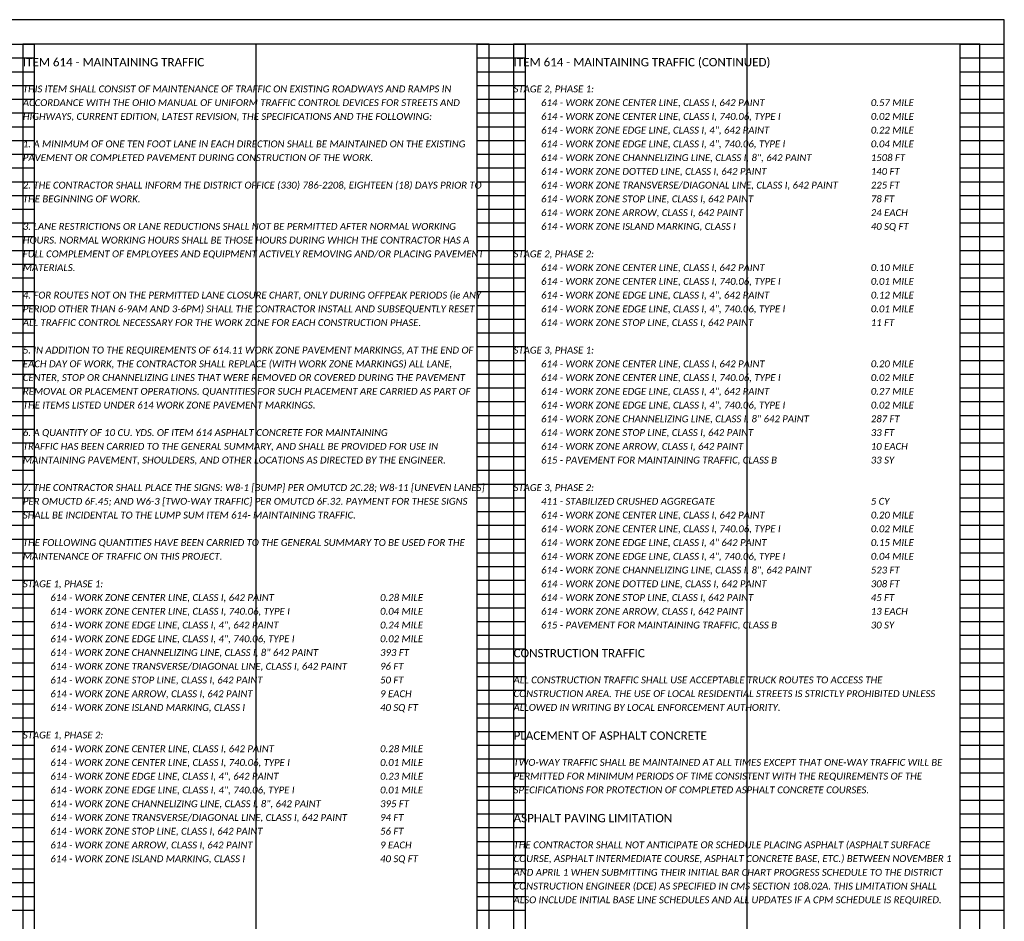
# Model space of a CAD drawing. Header units: feet. Extents: x 105 to 304, y 14 to 66.
# Tile 3 of 14: x 118 to 138, y 25 to 43. Entities that reach past the tile are written whole.
import ezdxf

# ---------------------------------------------------------------- set-up
doc = ezdxf.new("R2010")
doc.units = ezdxf.units.FT
doc.header["$MEASUREMENT"] = 0
doc.layers.add('0_VIEW', color=7, linetype='Continuous', plot=False)
doc.layers.add('SC_Scratch1', color=7, linetype='Continuous', plot=False)
doc.layers.add('TX_P_1', color=7, linetype='Continuous')
doc.styles.add('P_Slanted-Bold_Normal', font='calibriz.ttf', dxfattribs={"height": 0.14})
doc.styles.add('P_Slanted-Normal LS 1.00', font='calibrii.ttf', dxfattribs={"height": 0.14})

# ---------------------------------------------------------------- blocks, each defined once
blk = doc.blocks.new('3COL')
at = {"layer": '0_VIEW', "color": 3, "linetype": 'Continuous'}
for p, q in [((11.76, 21.14), (12.74, 21.14)), ((12.74, 0.98), (12.74, 21.14)), ((21.76, 0.98), (21.76, 21.14)), ((21.76, 21.14), (22.74, 21.14)), ((22.74, 0.98), (22.74, 21.14)), ((31.6, 0.98), (31.6, 21.14)), ((31.6, 21.14), (32.5, 21.14)), ((32.5, 0.98), (32.5, 21.14)), ((11.76, 20.86), (12.74, 20.86)), ((21.76, 20.86), (22.74, 20.86)), ((31.6, 20.86), (32.5, 20.86)), ((11.76, 20.58), (12.74, 20.58)), ((21.76, 20.58), (22.74, 20.58)), ((31.6, 20.58), (32.5, 20.58)), ((11.76, 20.3), (12.74, 20.3)), ((21.76, 20.3), (22.74, 20.3)), ((31.6, 20.3), (32.5, 20.3)), ((11.76, 20.02), (12.74, 20.02)), ((21.76, 20.02), (22.74, 20.02)), ((31.6, 20.02), (32.5, 20.02)), ((11.76, 19.74), (12.74, 19.74)), ((21.76, 19.74), (22.74, 19.74)), ((31.6, 19.74), (32.5, 19.74)), ((11.76, 19.46), (12.74, 19.46)), ((21.76, 19.46), (22.74, 19.46)), ((31.6, 19.46), (32.5, 19.46)), ((11.76, 19.18), (12.74, 19.18)), ((21.76, 19.18), (22.74, 19.18)), ((31.6, 19.18), (32.5, 19.18)), ((11.76, 18.9), (12.74, 18.9)), ((21.76, 18.9), (22.74, 18.9)), ((31.6, 18.9), (32.5, 18.9)), ((11.76, 18.62), (12.74, 18.62)), ((21.76, 18.62), (22.74, 18.62)), ((31.6, 18.62), (32.5, 18.62)), ((11.76, 18.34), (12.74, 18.34)), ((21.76, 18.34), (22.74, 18.34)), ((31.6, 18.34), (32.5, 18.34)), ((11.76, 18.06), (12.74, 18.06)), ((21.76, 18.06), (22.74, 18.06)), ((31.6, 18.06), (32.5, 18.06)), ((11.76, 17.78), (12.74, 17.78)), ((21.76, 17.78), (22.74, 17.78)), ((31.6, 17.78), (32.5, 17.78)), ((11.76, 17.5), (12.74, 17.5)), ((21.76, 17.5), (22.74, 17.5)), ((31.6, 17.5), (32.5, 17.5)), ((11.76, 17.22), (12.74, 17.22)), ((21.76, 17.22), (22.74, 17.22)), ((31.6, 17.22), (32.5, 17.22)), ((11.76, 16.94), (12.74, 16.94)), ((21.76, 16.94), (22.74, 16.94)), ((31.6, 16.94), (32.5, 16.94)), ((11.76, 16.66), (12.74, 16.66)), ((21.76, 16.66), (22.74, 16.66)), ((31.6, 16.66), (32.5, 16.66)), ((11.76, 16.38), (12.74, 16.38)), ((21.76, 16.38), (22.74, 16.38)), ((31.6, 16.38), (32.5, 16.38)), ((11.76, 16.1), (12.74, 16.1)), ((21.76, 16.1), (22.74, 16.1)), ((31.6, 16.1), (32.5, 16.1)), ((11.76, 15.82), (12.74, 15.82)), ((21.76, 15.82), (22.74, 15.82)), ((31.6, 15.82), (32.5, 15.82)), ((11.76, 15.54), (12.74, 15.54)), ((21.76, 15.54), (22.74, 15.54)), ((31.6, 15.54), (32.5, 15.54)), ((11.76, 15.26), (12.74, 15.26)), ((21.76, 15.26), (22.74, 15.26)), ((31.6, 15.26), (32.5, 15.26)), ((11.76, 14.98), (12.74, 14.98)), ((21.76, 14.98), (22.74, 14.98)), ((31.6, 14.98), (32.5, 14.98)), ((11.76, 14.7), (12.74, 14.7)), ((21.76, 14.7), (22.74, 14.7)), ((31.6, 14.7), (32.5, 14.7)), ((11.76, 14.42), (12.74, 14.42)), ((21.76, 14.42), (22.74, 14.42)), ((31.6, 14.42), (32.5, 14.42)), ((11.76, 14.14), (12.74, 14.14)), ((21.76, 14.14), (22.74, 14.14)), ((31.6, 14.14), (32.5, 14.14)), ((11.76, 13.86), (12.74, 13.86)), ((21.76, 13.86), (22.74, 13.86)), ((31.6, 13.86), (32.5, 13.86)), ((11.76, 13.58), (12.74, 13.58)), ((21.76, 13.58), (22.74, 13.58)), ((31.6, 13.58), (32.5, 13.58)), ((11.76, 13.3), (12.74, 13.3)), ((21.76, 13.3), (22.74, 13.3)), ((31.6, 13.3), (32.5, 13.3)), ((11.76, 13.02), (12.74, 13.02)), ((21.76, 13.02), (22.74, 13.02)), ((31.6, 13.02), (32.5, 13.02)), ((11.76, 12.74), (12.74, 12.74)), ((21.76, 12.74), (22.74, 12.74)), ((31.6, 12.74), (32.5, 12.74)), ((11.76, 12.46), (12.74, 12.46)), ((21.76, 12.46), (22.74, 12.46)), ((31.6, 12.46), (32.5, 12.46)), ((11.76, 12.18), (12.74, 12.18)), ((21.76, 12.18), (22.74, 12.18)), ((31.6, 12.18), (32.5, 12.18)), ((11.76, 11.9), (12.74, 11.9)), ((21.76, 11.9), (22.74, 11.9)), ((31.6, 11.9), (32.5, 11.9)), ((11.76, 11.62), (12.74, 11.62)), ((21.76, 11.62), (22.74, 11.62)), ((31.6, 11.62), (32.5, 11.62)), ((11.76, 11.34), (12.74, 11.34)), ((21.76, 11.34), (22.74, 11.34)), ((31.6, 11.34), (32.5, 11.34)), ((11.76, 11.06), (12.74, 11.06)), ((21.76, 11.06), (22.74, 11.06)), ((31.6, 11.06), (32.5, 11.06)), ((11.76, 10.78), (12.74, 10.78)), ((21.76, 10.78), (22.74, 10.78)), ((31.6, 10.78), (32.5, 10.78)), ((11.76, 10.5), (12.74, 10.5)), ((21.76, 10.5), (22.74, 10.5)), ((31.6, 10.5), (32.5, 10.5)), ((11.76, 10.22), (12.74, 10.22)), ((21.76, 10.22), (22.74, 10.22)), ((31.6, 10.22), (32.5, 10.22)), ((11.76, 9.94), (12.74, 9.94)), ((21.76, 9.94), (22.74, 9.94)), ((31.6, 9.94), (32.5, 9.94)), ((11.76, 9.66), (12.74, 9.66)), ((21.76, 9.66), (22.74, 9.66)), ((31.6, 9.66), (32.5, 9.66)), ((11.76, 9.38), (12.74, 9.38)), ((21.76, 9.38), (22.74, 9.38)), ((31.6, 9.38), (32.5, 9.38)), ((11.76, 9.1), (12.74, 9.1)), ((21.76, 9.1), (22.74, 9.1)), ((31.6, 9.1), (32.5, 9.1)), ((11.76, 8.82), (12.74, 8.82)), ((21.76, 8.82), (22.74, 8.82)), ((31.6, 8.82), (32.5, 8.82)), ((11.76, 8.54), (12.74, 8.54)), ((21.76, 8.54), (22.74, 8.54)), ((31.6, 8.54), (32.5, 8.54)), ((11.76, 8.26), (12.74, 8.26)), ((21.76, 8.26), (22.74, 8.26)), ((31.6, 8.26), (32.5, 8.26)), ((11.76, 7.98), (12.74, 7.98)), ((21.76, 7.98), (22.74, 7.98)), ((31.6, 7.98), (32.5, 7.98)), ((11.76, 7.7), (12.74, 7.7)), ((21.76, 7.7), (22.74, 7.7)), ((31.6, 7.7), (32.5, 7.7)), ((11.76, 7.42), (12.74, 7.42)), ((21.76, 7.42), (22.74, 7.42)), ((31.6, 7.42), (32.5, 7.42)), ((11.76, 7.14), (12.74, 7.14)), ((21.76, 7.14), (22.74, 7.14)), ((31.6, 7.14), (32.5, 7.14)), ((11.76, 6.86), (12.74, 6.86)), ((21.76, 6.86), (22.74, 6.86)), ((31.6, 6.86), (32.5, 6.86)), ((11.76, 6.58), (12.74, 6.58)), ((21.76, 6.58), (22.74, 6.58)), ((31.6, 6.58), (32.5, 6.58)), ((11.76, 6.3), (12.74, 6.3)), ((21.76, 6.3), (22.74, 6.3)), ((31.6, 6.3), (32.5, 6.3)), ((11.76, 6.02), (12.74, 6.02)), ((21.76, 6.02), (22.74, 6.02)), ((31.6, 6.02), (32.5, 6.02)), ((11.76, 5.74), (12.74, 5.74)), ((21.76, 5.74), (22.74, 5.74)), ((31.6, 5.74), (32.5, 5.74)), ((11.76, 5.46), (12.74, 5.46)), ((21.76, 5.46), (22.74, 5.46)), ((31.6, 5.46), (32.5, 5.46)), ((11.76, 5.18), (12.74, 5.18)), ((21.76, 5.18), (22.74, 5.18)), ((31.6, 5.18), (32.5, 5.18)), ((11.76, 4.9), (12.74, 4.9)), ((21.76, 4.9), (22.74, 4.9)), ((31.6, 4.9), (32.5, 4.9)), ((11.76, 4.62), (12.74, 4.62)), ((21.76, 4.62), (22.74, 4.62)), ((31.6, 4.62), (32.5, 4.62)), ((11.76, 4.34), (12.74, 4.34)), ((21.76, 4.34), (22.74, 4.34)), ((31.6, 4.34), (32.5, 4.34)), ((11.76, 4.06), (12.74, 4.06)), ((21.76, 4.06), (22.74, 4.06)), ((31.6, 4.06), (32.5, 4.06)), ((11.76, 3.78), (12.74, 3.78)), ((21.76, 3.78), (22.74, 3.78)), ((31.6, 3.78), (32.5, 3.78)), ((11.76, 3.5), (12.74, 3.5)), ((21.76, 3.5), (22.74, 3.5)), ((31.6, 3.5), (32.5, 3.5))]:
    blk.add_line(p, q, dxfattribs=at)
at = {"layer": '0_VIEW', "color": 3}
blk.add_lwpolyline([(2, 0.64), (32.5, 0.64), (32.5, 21.64), (2, 21.64)], close=True, dxfattribs=at)

msp = doc.modelspace()

# ---------------------------------------------------------------- linework, layer by layer
at = {"layer": 'SC_Scratch1'}
for p, q in [((122.75, 42.78), (122.75, 22.78)), ((132.75, 42.78), (132.75, 22.78))]:
    msp.add_line(p, q, dxfattribs=at)
for points in [[(107.5, 22.28), (138, 22.28), (138, 43.28), (107.5, 43.28)], [(118, 22.78), (127.5, 22.78), (127.5, 42.78), (118, 42.78)], [(128, 22.78), (137.5, 22.78), (137.5, 42.78), (128, 42.78)]]:
    msp.add_lwpolyline(points, close=True, dxfattribs=at)

# ---------------------------------------------------------------- block references
msp.add_blockref('3COL', (105.5, 21.64), dxfattribs=at)

# ---------------------------------------------------------------- texts
at = {"layer": 'TX_P_1', "color": 3, "char_height": 0.17, "width": 9.5, "attachment_point": 1, "line_spacing_factor": 1.2, "style": 'P_Slanted-Bold_Normal'}
for s, insert in [('ITEM 614 - MAINTAINING TRAFFIC ', (118, 42.5)), ('ITEM 614 - MAINTAINING TRAFFIC (CONTINUED)', (128, 42.5)), ('CONSTRUCTION TRAFFIC', (128, 30.46)), ('PLACEMENT OF ASPHALT CONCRETE', (128, 28.78)), ('ASPHALT PAVING LIMITATION', (128, 27.1))]:
    msp.add_mtext(s, dxfattribs=dict(at, insert=insert))
at = {"layer": 'TX_P_1', "color": 6, "ltscale": 0.05, "char_height": 0.14, "attachment_point": 1, "line_spacing_factor": 1.2, "style": 'P_Slanted-Normal LS 1.00'}
for s, insert, width in [('THIS ITEM SHALL CONSIST OF MAINTENANCE OF TRAFFIC ON EXISTING ROADWAYS AND RAMPS IN ACCORDANCE WITH THE OHIO MANUAL OF UNIFORM TRAFFIC CONTROL DEVICES FOR STREETS AND HIGHWAYS, CURRENT EDITION, LATEST REVISION, THE SPECIFICATIONS AND THE FOLLOWING:\\P\\P1. A MINIMUM OF ONE TEN FOOT LANE IN EACH DIRECTION SHALL BE MAINTAINED ON THE EXISTING PAVEMENT OR COMPLETED PAVEMENT DURING CONSTRUCTION OF THE WORK.\\P\\P2. THE CONTRACTOR SHALL INFORM THE DISTRICT OFFICE (330) 786-2208, EIGHTEEN (18) DAYS PRIOR TO THE BEGINNING OF WORK.\\P\\P3. LANE RESTRICTIONS OR LANE REDUCTIONS SHALL NOT BE PERMITTED AFTER NORMAL WORKING HOURS. NORMAL WORKING HOURS SHALL BE THOSE HOURS DURING WHICH THE CONTRACTOR HAS A FULL COMPLEMENT OF EMPLOYEES AND EQUIPMENT ACTIVELY REMOVING AND/OR PLACING PAVEMENT MATERIALS.\\P\\P4. FOR ROUTES NOT ON THE PERMITTED LANE CLOSURE CHART, ONLY DURING OFFPEAK PERIODS (ie ANY PERIOD OTHER THAN 6-9AM AND 3-6PM) SHALL THE CONTRACTOR INSTALL AND SUBSEQUENTLY RESET ALL TRAFFIC CONTROL NECESSARY FOR THE WORK ZONE FOR EACH CONSTRUCTION PHASE.\\P\\P5. IN ADDITION TO THE REQUIREMENTS OF 614.11 WORK ZONE PAVEMENT MARKINGS, AT THE END OF EACH DAY OF WORK, THE CONTRACTOR SHALL REPLACE (WITH WORK ZONE MARKINGS) ALL LANE, CENTER, STOP OR CHANNELIZING LINES THAT WERE REMOVED OR COVERED DURING THE PAVEMENT REMOVAL OR PLACEMENT OPERATIONS. QUANTITIES FOR SUCH PLACEMENT ARE CARRIED AS PART OF THE ITEMS LISTED UNDER 614 WORK ZONE PAVEMENT MARKINGS.\\P\\P6. A QUANTITY OF 10 CU. YDS. OF ITEM 614 ASPHALT CONCRETE FOR MAINTAINING\\PTRAFFIC HAS BEEN CARRIED TO THE GENERAL SUMMARY, AND SHALL BE PROVIDED FOR USE IN MAINTAINING PAVEMENT, SHOULDERS, AND OTHER LOCATIONS AS DIRECTED BY THE ENGINEER.\\P\\P7. THE CONTRACTOR SHALL PLACE THE SIGNS: W8-1 [BUMP] PER OMUTCD 2C.28; W8-11 [UNEVEN LANES] PER OMUCTD 6F.45; AND W6-3 [TWO-WAY TRAFFIC] PER OMUTCD 6F.32. PAYMENT FOR THESE SIGNS SHALL BE INCIDENTAL TO THE LUMP SUM ITEM 614- MAINTAINING TRAFFIC.\\P\\PTHE FOLLOWING QUANTITIES HAVE BEEN CARRIED TO THE GENERAL SUMMARY TO BE USED FOR THE MAINTENANCE OF TRAFFIC ON THIS PROJECT.\\P{\\C142;\\PSTAGE 1, PHASE 1:\\P^I614 - WORK ZONE CENTER LINE, CLASS I, 642 PAINT ^I^I^I^I\\C1;0.28\\C142; MILE\\P^I614 - WORK ZONE CENTER LINE, CLASS I, 740.06, TYPE I\\C2;^I^I^I^I\\C1;0.04\\C142; MILE\\C2;\\P}^I{\\C142;614 - WORK ZONE EDGE LINE, CLASS I, 4", 642 PAINT ^I^I^I^I\\C1;0.24\\C142; MILE\\P^I614 - WORK ZONE EDGE LINE, CLASS I, 4", 740.06, TYPE I^I^I^I^I\\C1;0.02\\C142; MILE\\P^I614 - WORK ZONE CHANNELIZING LINE, CLASS I, 8" 642 PAINT^I^I^I\\C1;393\\C142; FT\\P^I614 - WORK ZONE TRANSVERSE/DIAGONAL LINE, CLASS I, 642 PAINT^I^I\\C1;96\\C142; FT\\P^I614 - WORK ZONE STOP LINE, CLASS I, 642 PAINT^I^I^I^I^I\\C1;50\\C142; FT\\P  ^I614 - WORK ZONE ARROW, CLASS I, 642 PAINT^I^I^I^I^I\\C1;9\\C142; EACH\\P^I614 - WORK ZONE ISLAND MARKING, CLASS I^I^I^I^I^I\\C1;40\\C142; SQ FT\\P\\PSTAGE 1, PHASE 2:\\P^I614 - WORK ZONE CENTER LINE, CLASS I, 642 PAINT ^I^I^I^I\\C1;0.28\\C142; MILE\\P^I614 - WORK ZONE CENTER LINE, CLASS I, 740.06, TYPE I^I^I\\C2;^I^I\\C1;0.01\\C142; MILE\\C2;\\P}^I{\\C142;614 - WORK ZONE EDGE LINE, CLASS I, 4", 642 PAINT ^I^I^I^I\\C1;0.23\\C142; MILE\\P\\C2;^I\\C142;614 - WORK ZONE EDGE LINE, CLASS I, 4", 740.06, TYPE I^I^I^I^I\\C1;0.01\\C142; MILE\\P^I614 - WORK ZONE CHANNELIZING LINE, CLASS I, 8", 642 PAINT^I^I^I\\C1;395\\C142; FT\\P^I614 - WORK ZONE TRANSVERSE/DIAGONAL LINE, CLASS I, 642 PAINT^I^I\\C1;94\\C142; FT\\P^I614 - WORK ZONE STOP LINE, CLASS I, 642 PAINT^I^I^I^I^I\\C1;56\\C142; FT\\P  ^I614 - WORK ZONE ARROW, CLASS I, 642 PAINT^I^I^I^I^I\\C1;9\\C142; EACH\\P^I614 - WORK ZONE ISLAND MARKING, CLASS I^I^I^I^I^I\\C1;40\\C142; SQ FT}', (118, 41.94), 9.47368), ('{\\C142;STAGE 2, PHASE 1:\\P^I614 - WORK ZONE CENTER LINE, CLASS I, 642 PAINT ^I^I^I^I\\C1;0.57\\C142; MILE\\P^I614 - WORK ZONE CENTER LINE, CLASS I, 740.06, TYPE I^I\\C2;^I^I^I\\C1;0.02\\C142; MILE\\C2;\\P}^I{\\C142;614 - WORK ZONE EDGE LINE, CLASS I, 4", 642 PAINT ^I^I^I^I\\C1;0.22\\C142; MILE\\P^I614 - WORK ZONE EDGE LINE, CLASS I, 4", 740.06, TYPE I^I^I^I^I\\C1;0.04\\C142; MILE\\P^I614 - WORK ZONE CHANNELIZING LINE, CLASS I, 8", 642 PAINT^I^I^I\\C1;1508\\C142; FT\\P^I614 - WORK ZONE DOTTED LINE, CLASS I, 642 PAINT^I^I^I^I\\C1;140\\C142; FT\\P^I614 - WORK ZONE TRANSVERSE/DIAGONAL LINE, CLASS I, 642 PAINT^I^I\\C1;225\\C142; FT\\P^I614 - WORK ZONE STOP LINE, CLASS I, 642 PAINT^I^I^I^I^I\\C1;78\\C142; FT\\P  ^I614 - WORK ZONE ARROW, CLASS I, 642 PAINT^I^I^I^I^I\\C1;24\\C142; EACH\\P^I614 - WORK ZONE ISLAND MARKING, CLASS I^I^I^I^I^I\\C1;40\\C142; SQ FT\\P\\PSTAGE 2, PHASE 2:\\P^I614 - WORK ZONE CENTER LINE, CLASS I, 642 PAINT ^I^I^I^I\\C1;0.10\\C142; MILE\\P^I614 - WORK ZONE CENTER LINE, CLASS I, 740.06, TYPE I^I\\C2;^I^I^I\\C1;0.01\\C142; MILE\\C2;\\P}^I{\\C142;614 - WORK ZONE EDGE LINE, CLASS I, 4", 642 PAINT ^I^I^I^I\\C1;0.12\\C142; MILE\\P\\C2;^I\\C142;614 - WORK ZONE EDGE LINE, CLASS I, 4", 740.06, TYPE I^I^I^I^I\\C1;0.01\\C142; MILE\\P^I614 - WORK ZONE STOP LINE, CLASS I, 642 PAINT^I^I^I^I^I\\C1;11\\C142; FT\\P\\PSTAGE 3, PHASE 1:\\P^I614 - WORK ZONE CENTER LINE, CLASS I, 642 PAINT ^I^I^I^I\\C1;0.20\\C142; MILE\\P^I614 - WORK ZONE CENTER LINE, CLASS I, 740.06, TYPE I^I\\C2;^I^I^I\\C1;0.02\\C142; MILE\\C2;\\P}^I{\\C142;614 - WORK ZONE EDGE LINE, CLASS I, 4", 642 PAINT^I^I^I^I\\C1;0.27\\C142; MILE\\P^I614 - WORK ZONE EDGE LINE, CLASS I, 4", 740.06, TYPE I^I^I^I^I\\C1;0.02\\C142; MILE\\P^I614 - WORK ZONE CHANNELIZING LINE, CLASS I, 8" 642 PAINT^I^I^I\\C1;287\\C142; FT\\P^I614 - WORK ZONE STOP LINE, CLASS I, 642 PAINT^I^I^I^I^I\\C1;33\\C142; FT\\P  ^I614 - WORK ZONE ARROW, CLASS I, 642 PAINT^I^I^I^I^I\\C1;10\\C142; EACH\\P^I615 - PAVEMENT FOR MAINTAINING TRAFFIC, CLASS B^I^I^I^I\\C1;33 \\C142;SY\\P\\PSTAGE 3, PHASE 2:\\P^I411 - STABILIZED CRUSHED AGGREGATE^I^I^I^I^I^I\\C1;5 \\C142;CY\\P^I614 - WORK ZONE CENTER LINE, CLASS I, 642 PAINT ^I^I^I^I\\C1;0.20\\C142; MILE\\P^I614 - WORK ZONE CENTER LINE, CLASS I, 740.06, TYPE I^I\\C2;^I^I^I\\C1;0.02\\C142; MILE\\P}^I{\\C142;614 - WORK ZONE EDGE LINE, CLASS I, 4" 642 PAINT ^I^I^I^I\\C1;0.15\\C142; MILE\\C2;^I\\P\\C142;^I614 - WORK ZONE EDGE LINE, CLASS I, 4", 740.06, TYPE I^I^I^I^I\\C1;0.04\\C142; MILE\\P^I614 - WORK ZONE CHANNELIZING LINE, CLASS I, 8", 642 PAINT^I^I^I\\C1;523\\C142; FT\\P^I614 - WORK ZONE DOTTED LINE, CLASS I, 642 PAINT^I^I^I^I\\C1;308\\C142; FT\\P^I614 - WORK ZONE STOP LINE, CLASS I, 642 PAINT^I^I^I^I^I\\C1;45\\C142; FT\\P  ^I614 - WORK ZONE ARROW, CLASS I, 642 PAINT^I^I^I^I^I\\C1;13\\C142; EACH\\P^I615 - PAVEMENT FOR MAINTAINING TRAFFIC, CLASS B^I^I^I^I\\C1;30 \\C142;SY}', (128, 41.94), 9.53603)]:
    msp.add_mtext(s, dxfattribs=dict(at, insert=insert, width=width))
at = {"layer": 'TX_P_1', "color": 7, "ltscale": 0.05, "char_height": 0.14, "width": 8.9, "attachment_point": 1, "line_spacing_factor": 1.2, "style": 'P_Slanted-Normal LS 1.00'}
for s, insert in [('ALL CONSTRUCTION TRAFFIC SHALL USE ACCEPTABLE TRUCK ROUTES TO ACCESS THE CONSTRUCTION AREA. THE USE OF LOCAL RESIDENTIAL STREETS IS STRICTLY PROHIBITED UNLESS ALLOWED IN WRITING BY LOCAL ENFORCEMENT AUTHORITY. ', (128, 29.9)), ('TWO-WAY TRAFFIC SHALL BE MAINTAINED AT ALL TIMES EXCEPT THAT ONE-WAY TRAFFIC WILL BE PERMITTED FOR MINIMUM PERIODS OF TIME CONSISTENT WITH THE REQUIREMENTS OF THE SPECIFICATIONS FOR PROTECTION OF COMPLETED ASPHALT CONCRETE COURSES. ', (128, 28.22)), ('THE CONTRACTOR SHALL NOT ANTICIPATE OR SCHEDULE PLACING ASPHALT (ASPHALT SURFACE COURSE, ASPHALT INTERMEDIATE COURSE, ASPHALT CONCRETE BASE, ETC.) BETWEEN NOVEMBER 1 AND APRIL 1 WHEN SUBMITTING THEIR INITIAL BAR CHART PROGRESS SCHEDULE TO THE DISTRICT CONSTRUCTION ENGINEER (DCE) AS SPECIFIED IN CMS SECTION 108.02A. THIS LIMITATION SHALL ALSO INCLUDE INITIAL BASE LINE SCHEDULES AND ALL UPDATES IF A CPM SCHEDULE IS REQUIRED. ', (128, 26.54))]:
    msp.add_mtext(s, dxfattribs=dict(at, insert=insert))

doc.saveas('drawing.dxf')
